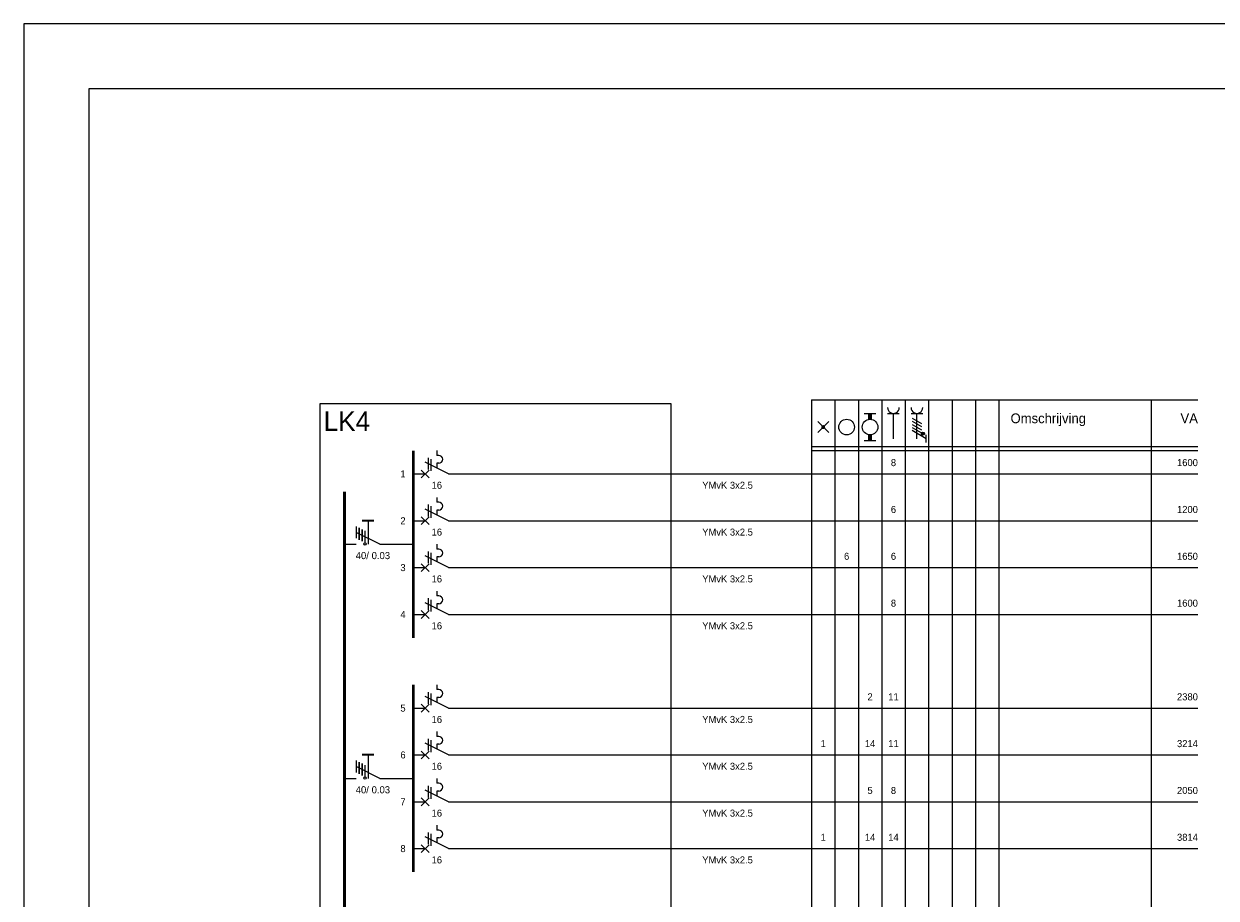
# Model space of a CAD drawing. Extents: x 0 to 86214, y 0 to 29700.
# Tile 2 of 42: x 0 to 18330, y 16259 to 29700. Entities that reach past the tile are written whole.
import ezdxf
from ezdxf.enums import TextEntityAlignment as Align
from ezdxf.lldxf.tags import DXFTag

# ---------------------------------------------------------------- set-up
doc = ezdxf.new("R2010")
doc.units = 0
doc.header["$LTSCALE"] = 100
for name, color, linetype in [('00att025', 2, 'Continuous'), ('00kad025', 2, 'Continuous'), ('00kad070', 5, 'Continuous'), ('BL$2----', 7, 'Continuous'), ('EL$1----', 3, 'Continuous')]:
    doc.layers.add(name, color=color, linetype=linetype)
doc.styles.add('BURO-018', font='BUROFONT.shx', dxfattribs={"height": 180})
doc.styles.add('BURO-025', font='BUROFONT.shx', dxfattribs={"height": 250})
doc.styles.add('BURO-050', font='BUROFONT.shx', dxfattribs={"height": 500})
tags = doc.linetypes.add('HIDDEN', pattern=[3.75, 2.5, -1.25]).pattern_tags.tags
tags[6:7] = [DXFTag(74, 4), DXFTag(75, 0), DXFTag(340, '0'), DXFTag(46, 1.0), DXFTag(50, 0.0), DXFTag(44, 0.0), DXFTag(45, 0.0)]
tags[4:5] = [DXFTag(74, 4), DXFTag(75, 0), DXFTag(340, '0'), DXFTag(46, 1.0), DXFTag(50, 0.0), DXFTag(44, 0.0), DXFTag(45, 0.0)]

# ---------------------------------------------------------------- blocks, each defined once
blk = doc.blocks.new('A3-HOR')
at = {"layer": '00kad025', "linetype": 'Continuous'}
for p, q in [((420, 297), (0, 297)), ((0, 297), (0, 0))]:
    blk.add_line(p, q, dxfattribs=at)
at = {"layer": '00kad070', "linetype": 'Continuous'}
for p, q in [((10, 287), (10, 10)), ((410, 287), (10, 287))]:
    blk.add_line(p, q, dxfattribs=at)
blk = doc.blocks.new('G6')
at = {"color": 0, "linetype": 'Continuous'}
blk.add_line((0, 66), (0, 201), dxfattribs=at)
at = {"color": 0, "linetype": 'Continuous', "const_width": 0.7}
blk.add_lwpolyline([(-6, 0), (6, 0)], dxfattribs=at)
at = {"color": 1, "linetype": 'Continuous', "style": 'BURO-018'}
blk.add_attdef('E_GRPNR', text='', height=1.8, rotation=90, dxfattribs=at).set_placement((0, -2), align=Align.MIDDLE_RIGHT)
at = {"layer": '00att025', "color": 1, "linetype": 'Continuous', "style": 'BURO-018'}
blk.add_attdef('E_GRPVERM', text='', height=1.8, rotation=90, dxfattribs=at).set_placement((-2, 201), align=Align.RIGHT)
blk.add_attdef('E_VERMOM', (-2, 153), '', height=1.8, rotation=90, dxfattribs=at)
for tag, p in [('E_KOLOM8', (-2, 147)), ('E_KOLOM7', (-2, 141)), ('E_KOLOM6', (-2, 135)), ('E_KOLOM5', (-2, 129)), ('E_KOLOM4', (-2, 123)), ('E_KOLOM3', (-2, 117)), ('E_KOLOM2', (-2, 111)), ('E_KOLOM1', (-2, 105))]:
    blk.add_attdef(tag, text='', height=1.8, rotation=90, dxfattribs=at).set_placement(p, align=Align.CENTER)
blk.add_attdef('E_LEIDING', text='', height=1.8, rotation=90, dxfattribs=at).set_placement((2, 74), align=Align.TOP_LEFT)
blk = doc.blocks.new('B3')
at = {"color": 0, "linetype": 'Continuous'}
for p, q in [((0, 9), (0, 21)), ((-4.75, 6.5), (-4.75, 6)), ((0, 9), (-3, 3)), ((-2.75, 6.5), (-2.75, 6)), ((-6, 6), (-4.75, 6)), ((-4.125, 3.75), (-1.125, 3.75)), ((-3.75, 4.5), (-0.75, 4.5)), ((-2.75, 6), (-1.5, 6)), ((-1, 4), (1, 2)), ((-1, 2), (1, 4)), ((0, 0), (0, 3))]:
    blk.add_line(p, q, dxfattribs=at)
blk.add_arc((-3.75, 6.5), 1, 0, 180, dxfattribs=at)
at = {"color": 1, "linetype": 'Continuous', "style": 'BURO-018'}
blk.add_attdef('E_IIA', text='', height=1.8, rotation=90, dxfattribs=at).set_placement((2, 6), align=Align.TOP_CENTER)
blk = doc.blocks.new('M1')
at = {"color": 0, "linetype": 'Continuous'}
blk.add_line((0, 21), (0, 33), dxfattribs=at)
blk = doc.blocks.new('B1S')
at = {"color": 0, "linetype": 'Continuous'}
blk.add_line((0, 33), (0, 54), dxfattribs=at)
blk = doc.blocks.new('M1S')
at = {"color": 0, "linetype": 'Continuous'}
blk.add_line((0, 54), (0, 66), dxfattribs=at)
blk = doc.blocks.new('KOLNR1')
at = {"color": 0, "linetype": 'Continuous'}
for p, q in [((1.41, -1.41), (-1.41, 1.41)), ((-1.41, -1.41), (1.41, 1.41))]:
    blk.add_line(p, q, dxfattribs=at)
at = {"color": 0, "linetype": 'Continuous', "const_width": 0.5}
blk.add_lwpolyline([(-0.25, 0, 1), (0.25, 0, 1)], format="xyb", close=True, dxfattribs=at)
blk = doc.blocks.new('KOLNR3')
at = {"color": 0, "linetype": 'Continuous'}
blk.add_circle((0, 0), 2, dxfattribs=at)
blk = doc.blocks.new('KOLNR5')
at = {"color": 0, "linetype": 'Continuous'}
for p, q in [((-3.5, -1.5), (-3.5, 1.5)), ((3.5, 1.5), (3.5, -1.5))]:
    blk.add_line(p, q, dxfattribs=at)
at = {"color": 0, "linetype": 'Continuous', "const_width": 1}
for points in [[(-2, 0), (-3.5, 0)], [(2, 0), (3.5, 0)]]:
    blk.add_lwpolyline(points, dxfattribs=at)
at = {"color": 0, "linetype": 'Continuous'}
blk.add_circle((0, 0), 2, dxfattribs=at)
blk = doc.blocks.new('KOLNR6')
at = {"color": 0, "linetype": 'Continuous'}
for p, q in [((-3.5, -1.5), (-3.5, 1.5)), ((3, 0), (-3.5, 0))]:
    blk.add_line(p, q, dxfattribs=at)
blk.add_arc((-5, 0), 1.5, 270, 90, dxfattribs=at)
blk = doc.blocks.new('KOLNR7')
at = {"color": 0, "linetype": 'Continuous'}
for p, q in [((-3.5, -1.5), (-3.5, 1.5)), ((3, 0), (-3.5, 0)), ((-2.29, -1.2), (-0.91, 1.2)), ((-1.49, -1.2), (-0.11, 1.2)), ((-0.69, -1.2), (0.69, 1.2)), ((0.11, -1.2), (1.49, 1.2)), ((2.99, 2.4), (0.91, -1.2)), ((3.99, 2.4), (1.99, 2.4))]:
    blk.add_line(p, q, dxfattribs=at)
at = {"color": 0, "linetype": 'Continuous', "const_width": 0.4}
blk.add_lwpolyline([(1.69, 1.35, 1), (1.69, 1.75, 1)], format="xyb", close=True, dxfattribs=at)
at = {"color": 0, "linetype": 'Continuous'}
blk.add_circle((1.69, 1.55), 0.4, dxfattribs=at)
blk.add_arc((-5, 0), 1.5, 270, 90, dxfattribs=at)
blk = doc.blocks.new('aardlek4p')
at = {"color": 0, "linetype": 'Continuous', "ltscale": 50}
for p, q in [((0, -427), (0, 0)), ((0, -427), (-150, -727)), ((-300, -577), (-75, -577)), ((-150, -577), (0, -577)), ((-225, -727), (-75, -727)), ((-206, -689), (-56, -689)), ((-56, -689), (-206, -689)), ((-188, -652), (-38, -652)), ((-38, -652), (-188, -652)), ((-19, -614), (-169, -614)), ((0, -877), (0, -727))]:
    blk.add_line(p, q, dxfattribs=at)
at = {"color": 0, "linetype": 'Continuous', "ltscale": 50, "const_width": 25}
blk.add_lwpolyline([(-300, -652), (-300, -502)], dxfattribs=at)
blk.add_circle((-3, -614), 15.3)
at = {"color": 1, "linetype": 'Continuous', "ltscale": 50, "style": 'BURO-018'}
blk.add_attdef('E_IAAN', text='', height=90, rotation=90, dxfattribs=at).set_placement((100, -531), align=Align.TOP_LEFT)
blk.add_attdef('E_IAS', text='', height=90, rotation=90, dxfattribs=at).set_placement((100, -566), align=Align.TOP_RIGHT)

msp = doc.modelspace()

# ---------------------------------------------------------------- linework, layer by layer
at = {"layer": 'EL$1----', "color": 1, "linetype": 'HIDDEN'}
for p, q in [((4549, 23861), (4549, 7301)), ((9949, 23861), (4549, 23861)), ((9949, 7301), (9949, 23861))]:
    msp.add_line(p, q, dxfattribs=at)
at = {"layer": 'EL$1----', "color": 1, "linetype": 'Continuous'}
for p, q in [((12109, 23921), (18049, 23921)), ((12109, 23921), (12109, 8381)), ((12469, 23921), (12469, 8381)), ((12829, 23921), (12829, 8381)), ((13189, 23921), (13189, 8381)), ((13549, 23921), (13549, 8381)), ((13909, 23921), (13909, 8381)), ((14269, 23921), (14269, 8381)), ((14629, 23921), (14629, 8381)), ((14989, 23921), (14989, 8381)), ((17329, 23921), (17329, 7841)), ((12109, 23201), (18049, 23201)), ((12109, 23141), (18049, 23141))]:
    msp.add_line(p, q, dxfattribs=at)
at = {"layer": 'EL$1----', "linetype": 'Continuous', "const_width": 42.3}
msp.add_lwpolyline([(4929, 22508), (4929, 7898)], dxfattribs=at)

# ---------------------------------------------------------------- block references
at = {"layer": 'BL$2----', "xscale": 100, "yscale": 100}
msp.add_blockref('A3-HOR', (0, 0), dxfattribs=at)
at = {"layer": 'EL$1----', "xscale": 60, "yscale": 60, "zscale": 60, "rotation": 270}
for name, p in [('KOLNR5', (13009, 23501)), ('KOLNR6', (13369, 23501)), ('KOLNR7', (13729, 23501)), ('KOLNR1', (12289, 23501)), ('KOLNR3', (12649, 23501)), ('M1', (5989, 22781)), ('B1S', (5989, 22781)), ('M1S', (5989, 22781)), ('M1', (5989, 22061)), ('B1S', (5989, 22061)), ('M1S', (5989, 22061)), ('M1', (5989, 21341)), ('B1S', (5989, 21341)), ('M1S', (5989, 21341)), ('M1', (5989, 20621)), ('B1S', (5989, 20621)), ('M1S', (5989, 20621)), ('M1', (5989, 19181)), ('B1S', (5989, 19181)), ('M1S', (5989, 19181)), ('M1', (5989, 18461)), ('B1S', (5989, 18461)), ('M1S', (5989, 18461)), ('M1', (5989, 17741)), ('B1S', (5989, 17741)), ('M1S', (5989, 17741)), ('M1', (5989, 17021)), ('B1S', (5989, 17021)), ('M1S', (5989, 17021))]:
    msp.add_blockref(name, p, dxfattribs=at)
at = {"layer": 'EL$1----'}
ref = msp.add_blockref('G6', (5989, 22781), dxfattribs=dict(at, xscale=60, yscale=60, zscale=60, rotation=270))
ref.add_attrib('E_GRPNR', '1', dxfattribs={"layer": '0', "color": 1, "linetype": 'Continuous', "height": 108, "style": 'BURO-018'}).set_placement((5869, 22781), align=Align.MIDDLE_RIGHT)
ref.add_attrib('E_LEIDING', 'YMvK 3x2.5', dxfattribs={"layer": '0', "color": 1, "linetype": 'Continuous', "height": 108, "style": 'BURO-018'}).set_placement((10429, 22661), align=Align.TOP_LEFT)
ref.add_attrib('E_KOLOM4', '8', dxfattribs={"layer": '0', "color": 1, "linetype": 'Continuous', "height": 108, "style": 'BURO-018'}).set_placement((13369, 22901), align=Align.CENTER)
ref.add_attrib('E_GRPVERM', '1600', dxfattribs={"layer": '0', "color": 1, "linetype": 'Continuous', "height": 108, "style": 'BURO-018'}).set_placement((18049, 22901), align=Align.RIGHT)
at = {"layer": 'EL$1----', "xscale": 60, "yscale": 60, "zscale": 60, "rotation": 270}
for p in [(5989, 22781), (5989, 22061), (5989, 21341), (5989, 20621), (5989, 19181), (5989, 18461), (5989, 17741), (5989, 17021)]:
    msp.add_blockref('B3', p, dxfattribs=at).add_auto_attribs({'E_IIA': '16'})
at = {"layer": 'EL$1----'}
ref = msp.add_blockref('G6', (5989, 22061), dxfattribs=dict(at, xscale=60, yscale=60, zscale=60, rotation=270))
ref.add_attrib('E_GRPNR', '2', dxfattribs={"layer": '0', "color": 1, "linetype": 'Continuous', "height": 108, "style": 'BURO-018'}).set_placement((5869, 22061), align=Align.MIDDLE_RIGHT)
ref.add_attrib('E_LEIDING', 'YMvK 3x2.5', dxfattribs={"layer": '0', "color": 1, "linetype": 'Continuous', "height": 108, "style": 'BURO-018'}).set_placement((10429, 21941), align=Align.TOP_LEFT)
ref.add_attrib('E_KOLOM4', '6', dxfattribs={"layer": '0', "color": 1, "linetype": 'Continuous', "height": 108, "style": 'BURO-018'}).set_placement((13369, 22181), align=Align.CENTER)
ref.add_attrib('E_GRPVERM', '1200', dxfattribs={"layer": '0', "color": 1, "linetype": 'Continuous', "height": 108, "style": 'BURO-018'}).set_placement((18049, 22181), align=Align.RIGHT)
at = {"layer": 'EL$1----', "linetype": 'Continuous', "xscale": 1.209600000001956, "yscale": 1.209600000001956, "zscale": 1.2096, "rotation": 270}
for p in [(5989, 21701), (5989, 18101)]:
    msp.add_blockref('aardlek4p', p, dxfattribs=at).add_auto_attribs({'E_IAAN': '0.03', 'E_IAS': '40/'})
at = {"layer": 'EL$1----'}
ref = msp.add_blockref('G6', (5989, 21341), dxfattribs=dict(at, xscale=60, yscale=60, zscale=60, rotation=270))
ref.add_attrib('E_GRPNR', '3', dxfattribs={"layer": '0', "color": 1, "linetype": 'Continuous', "height": 108, "style": 'BURO-018'}).set_placement((5869, 21341), align=Align.MIDDLE_RIGHT)
ref.add_attrib('E_LEIDING', 'YMvK 3x2.5', dxfattribs={"layer": '0', "color": 1, "linetype": 'Continuous', "height": 108, "style": 'BURO-018'}).set_placement((10429, 21221), align=Align.TOP_LEFT)
ref.add_attrib('E_KOLOM2', '6', dxfattribs={"layer": '0', "color": 1, "linetype": 'Continuous', "height": 108, "style": 'BURO-018'}).set_placement((12649, 21461), align=Align.CENTER)
ref.add_attrib('E_KOLOM4', '6', dxfattribs={"layer": '0', "color": 1, "linetype": 'Continuous', "height": 108, "style": 'BURO-018'}).set_placement((13369, 21461), align=Align.CENTER)
ref.add_attrib('E_GRPVERM', '1650', dxfattribs={"layer": '0', "color": 1, "linetype": 'Continuous', "height": 108, "style": 'BURO-018'}).set_placement((18049, 21461), align=Align.RIGHT)
ref = msp.add_blockref('G6', (5989, 20621), dxfattribs=dict(at, xscale=60, yscale=60, zscale=60, rotation=270))
ref.add_attrib('E_GRPNR', '4', dxfattribs={"layer": '0', "color": 1, "linetype": 'Continuous', "height": 108, "style": 'BURO-018'}).set_placement((5869, 20621), align=Align.MIDDLE_RIGHT)
ref.add_attrib('E_LEIDING', 'YMvK 3x2.5', dxfattribs={"layer": '0', "color": 1, "linetype": 'Continuous', "height": 108, "style": 'BURO-018'}).set_placement((10429, 20501), align=Align.TOP_LEFT)
ref.add_attrib('E_KOLOM4', '8', dxfattribs={"layer": '0', "color": 1, "linetype": 'Continuous', "height": 108, "style": 'BURO-018'}).set_placement((13369, 20741), align=Align.CENTER)
ref.add_attrib('E_GRPVERM', '1600', dxfattribs={"layer": '0', "color": 1, "linetype": 'Continuous', "height": 108, "style": 'BURO-018'}).set_placement((18049, 20741), align=Align.RIGHT)
ref = msp.add_blockref('G6', (5989, 19181), dxfattribs=dict(at, xscale=60, yscale=60, zscale=60, rotation=270))
ref.add_attrib('E_GRPNR', '5', dxfattribs={"layer": '0', "color": 1, "linetype": 'Continuous', "height": 108, "style": 'BURO-018'}).set_placement((5869, 19181), align=Align.MIDDLE_RIGHT)
ref.add_attrib('E_LEIDING', 'YMvK 3x2.5', dxfattribs={"layer": '0', "color": 1, "linetype": 'Continuous', "height": 108, "style": 'BURO-018'}).set_placement((10429, 19061), align=Align.TOP_LEFT)
ref.add_attrib('E_KOLOM3', '2', dxfattribs={"layer": '0', "color": 1, "linetype": 'Continuous', "height": 108, "style": 'BURO-018'}).set_placement((13009, 19301), align=Align.CENTER)
ref.add_attrib('E_KOLOM4', '11', dxfattribs={"layer": '0', "color": 1, "linetype": 'Continuous', "height": 108, "style": 'BURO-018'}).set_placement((13369, 19301), align=Align.CENTER)
ref.add_attrib('E_GRPVERM', '2380', dxfattribs={"layer": '0', "color": 1, "linetype": 'Continuous', "height": 108, "style": 'BURO-018'}).set_placement((18049, 19301), align=Align.RIGHT)
ref = msp.add_blockref('G6', (5989, 18461), dxfattribs=dict(at, xscale=60, yscale=60, zscale=60, rotation=270))
ref.add_attrib('E_GRPNR', '6', dxfattribs={"layer": '0', "color": 1, "linetype": 'Continuous', "height": 108, "style": 'BURO-018'}).set_placement((5869, 18461), align=Align.MIDDLE_RIGHT)
ref.add_attrib('E_LEIDING', 'YMvK 3x2.5', dxfattribs={"layer": '0', "color": 1, "linetype": 'Continuous', "height": 108, "style": 'BURO-018'}).set_placement((10429, 18341), align=Align.TOP_LEFT)
ref.add_attrib('E_KOLOM1', '1', dxfattribs={"layer": '0', "color": 1, "linetype": 'Continuous', "height": 108, "style": 'BURO-018'}).set_placement((12289, 18581), align=Align.CENTER)
ref.add_attrib('E_KOLOM3', '14', dxfattribs={"layer": '0', "color": 1, "linetype": 'Continuous', "height": 108, "style": 'BURO-018'}).set_placement((13009, 18581), align=Align.CENTER)
ref.add_attrib('E_KOLOM4', '11', dxfattribs={"layer": '0', "color": 1, "linetype": 'Continuous', "height": 108, "style": 'BURO-018'}).set_placement((13369, 18581), align=Align.CENTER)
ref.add_attrib('E_GRPVERM', '3214', dxfattribs={"layer": '0', "color": 1, "linetype": 'Continuous', "height": 108, "style": 'BURO-018'}).set_placement((18049, 18581), align=Align.RIGHT)
ref = msp.add_blockref('G6', (5989, 17741), dxfattribs=dict(at, xscale=60, yscale=60, zscale=60, rotation=270))
ref.add_attrib('E_GRPNR', '7', dxfattribs={"layer": '0', "color": 1, "linetype": 'Continuous', "height": 108, "style": 'BURO-018'}).set_placement((5869, 17741), align=Align.MIDDLE_RIGHT)
ref.add_attrib('E_LEIDING', 'YMvK 3x2.5', dxfattribs={"layer": '0', "color": 1, "linetype": 'Continuous', "height": 108, "style": 'BURO-018'}).set_placement((10429, 17621), align=Align.TOP_LEFT)
ref.add_attrib('E_KOLOM3', '5', dxfattribs={"layer": '0', "color": 1, "linetype": 'Continuous', "height": 108, "style": 'BURO-018'}).set_placement((13009, 17861), align=Align.CENTER)
ref.add_attrib('E_KOLOM4', '8', dxfattribs={"layer": '0', "color": 1, "linetype": 'Continuous', "height": 108, "style": 'BURO-018'}).set_placement((13369, 17861), align=Align.CENTER)
ref.add_attrib('E_GRPVERM', '2050', dxfattribs={"layer": '0', "color": 1, "linetype": 'Continuous', "height": 108, "style": 'BURO-018'}).set_placement((18049, 17861), align=Align.RIGHT)
ref = msp.add_blockref('G6', (5989, 17021), dxfattribs=dict(at, xscale=60, yscale=60, zscale=60, rotation=270))
ref.add_attrib('E_GRPNR', '8', dxfattribs={"layer": '0', "color": 1, "linetype": 'Continuous', "height": 108, "style": 'BURO-018'}).set_placement((5869, 17021), align=Align.MIDDLE_RIGHT)
ref.add_attrib('E_LEIDING', 'YMvK 3x2.5', dxfattribs={"layer": '0', "color": 1, "linetype": 'Continuous', "height": 108, "style": 'BURO-018'}).set_placement((10429, 16901), align=Align.TOP_LEFT)
ref.add_attrib('E_KOLOM1', '1', dxfattribs={"layer": '0', "color": 1, "linetype": 'Continuous', "height": 108, "style": 'BURO-018'}).set_placement((12289, 17141), align=Align.CENTER)
ref.add_attrib('E_KOLOM3', '14', dxfattribs={"layer": '0', "color": 1, "linetype": 'Continuous', "height": 108, "style": 'BURO-018'}).set_placement((13009, 17141), align=Align.CENTER)
ref.add_attrib('E_KOLOM4', '14', dxfattribs={"layer": '0', "color": 1, "linetype": 'Continuous', "height": 108, "style": 'BURO-018'}).set_placement((13369, 17141), align=Align.CENTER)
ref.add_attrib('E_GRPVERM', '3814', dxfattribs={"layer": '0', "color": 1, "linetype": 'Continuous', "height": 108, "style": 'BURO-018'}).set_placement((18049, 17141), align=Align.RIGHT)

# ---------------------------------------------------------------- texts
at = {"layer": 'EL$1----', "color": 4, "style": 'BURO-050'}
msp.add_text('LK4', height=300, dxfattribs=at).set_placement((4609, 23441))
at = {"layer": 'EL$1----', "color": 2, "linetype": 'Continuous', "style": 'BURO-025'}
msp.add_text('Omschrijving', height=150, dxfattribs=at).set_placement((15169, 23561))
msp.add_text('VA', height=150, dxfattribs=at).set_placement((18049, 23561), align=Align.RIGHT)

doc.saveas('drawing.dxf')
